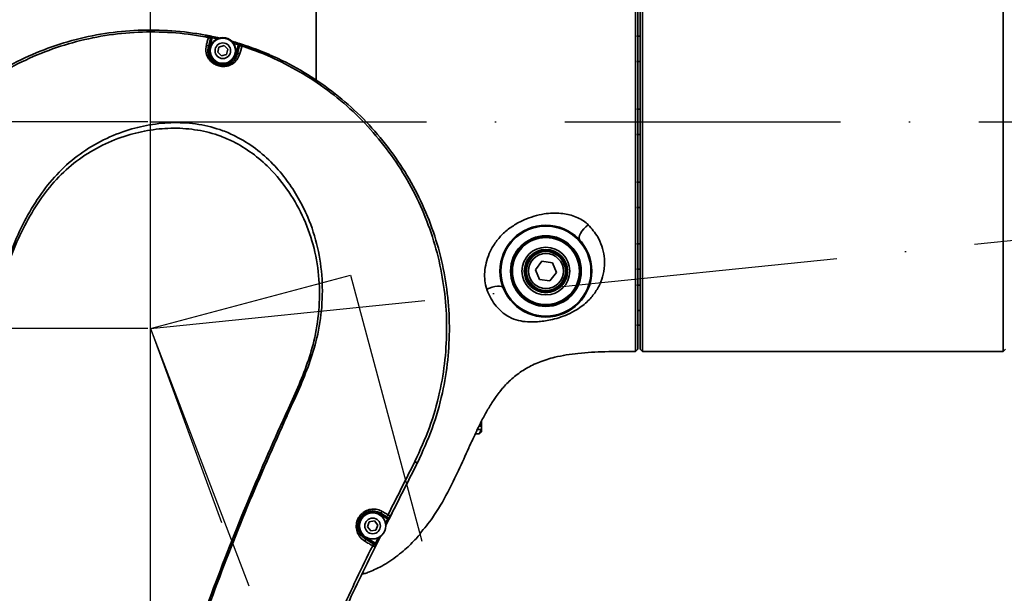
# Model space of a CAD drawing. Header units: millimetres. Extents: x -7686 to -856, y -458 to 6140.
# Tile 53 of 103: x -5871 to -5657, y 3971 to 4096. Entities that reach past the tile are written whole.
import ezdxf

# ---------------------------------------------------------------- set-up
doc = ezdxf.new("R2010")
doc.units = ezdxf.units.MM
doc.header["$LTSCALE"] = 5
doc.header["$PDSIZE"] = -1
doc.linetypes.add('ACAD_ISO10W100', pattern=[18, 12, -3, 0, -3])
doc.dimstyles.new('本体 安装', dxfattribs={"dimtxt": 24, "dimasz": 12, "dimexe": 7, "dimexo": 0.625, "dimtad": 1, "dimtoh": 1, "dimtxsty": 'Standard', "dimcen": 2.5, "dimclrd": 1, "dimclre": 1, "dimclrt": 4, "dimadec": 0, "dimazin": 0, "dimtfac": 1, "dimtmove": 0, "dimatfit": 3, "dimfxl": 1, "dimarcsym": 0})

# ---------------------------------------------------------------- blocks, each defined once
blk = doc.blocks.new('*D70')
at = {"color": 1, "linetype": 'ByBlock', "lineweight": -2, "transparency": 16777216}
for p, q in [((-5843.33, 4028.26), (-6087.16, 4028.26)), ((-6080.16, 3610.26), (-6080.16, 4016.26)), ((-5843.33, 3598.26), (-6087.16, 3598.26))]:
    blk.add_line(p, q, dxfattribs=at)
at = {"color": 1, "linetype": 'ByBlock', "transparency": 16777216}
for points in [[(-6082.16, 4016.26), (-6078.16, 4016.26), (-6080.16, 4028.26)], [(-6082.16, 3610.26), (-6078.16, 3610.26), (-6080.16, 3598.26)]]:
    blk.add_solid(points, dxfattribs=at)
at = {"layer": 'Defpoints', "color": 0, "linetype": 'ByBlock', "transparency": 16777216}
for p in [(-6080.16, 4028.26), (-5842.71, 4028.26), (-5842.71, 3598.26)]:
    blk.add_point(p, dxfattribs=at)
at = {"color": 4, "linetype": 'ByBlock', "transparency": 16777216, "insert": (-6092.79, 3813.26), "char_height": 24, "attachment_point": 5, "rotation": 90}
blk.add_mtext('430', dxfattribs=at)
blk = doc.blocks.new('*D71')
at = {"color": 1, "linetype": 'ByBlock', "lineweight": -2, "transparency": 16777216}
for p, q in [((-5843.33, 4073.26), (-6086.92, 4073.26)), ((-6079.92, 4040.26), (-6079.92, 4061.26)), ((-5843.33, 4028.26), (-6086.92, 4028.26))]:
    blk.add_line(p, q, dxfattribs=at)
at = {"color": 1, "linetype": 'ByBlock', "transparency": 16777216}
for points in [[(-6081.92, 4061.26), (-6077.92, 4061.26), (-6079.92, 4073.26)], [(-6081.92, 4040.26), (-6077.92, 4040.26), (-6079.92, 4028.26)]]:
    blk.add_solid(points, dxfattribs=at)
at = {"layer": 'Defpoints', "color": 0, "linetype": 'ByBlock', "transparency": 16777216}
for p in [(-6079.92, 4073.26), (-5842.71, 4073.26), (-5842.71, 4028.26)]:
    blk.add_point(p, dxfattribs=at)
at = {"color": 4, "linetype": 'ByBlock', "transparency": 16777216, "insert": (-6092.54, 4048), "char_height": 24, "attachment_point": 5, "rotation": 90}
blk.add_mtext('45', dxfattribs=at)
blk = doc.blocks.new('*D72')
at = {"color": 1, "linetype": 'ByBlock', "lineweight": -2, "transparency": 16777216}
for p, q in [((-5842.71, 4073.88), (-5842.71, 4164.35)), ((-5402.71, 4073.88), (-5402.71, 4164.35)), ((-5830.71, 4157.35), (-5414.71, 4157.35))]:
    blk.add_line(p, q, dxfattribs=at)
at = {"color": 1, "linetype": 'ByBlock', "transparency": 16777216}
for points in [[(-5830.71, 4159.35), (-5830.71, 4155.35), (-5842.71, 4157.35)], [(-5414.71, 4159.35), (-5414.71, 4155.35), (-5402.71, 4157.35)]]:
    blk.add_solid(points, dxfattribs=at)
at = {"layer": 'Defpoints', "color": 0, "linetype": 'ByBlock', "transparency": 16777216}
for p in [(-5402.71, 4157.35), (-5842.71, 4073.26), (-5402.71, 4073.26)]:
    blk.add_point(p, dxfattribs=at)
at = {"color": 4, "linetype": 'ByBlock', "transparency": 16777216, "insert": (-5622.71, 4169.98), "char_height": 24, "attachment_point": 5}
blk.add_mtext('440', dxfattribs=at)
blk = doc.blocks.new('*D77')
at = {"color": 1, "linetype": 'ByBlock', "lineweight": -2, "transparency": 16777216}
for p, q in [((-5892.71, 3650.76), (-5892.71, 4163.39)), ((-5842.71, 3650.76), (-5842.71, 4163.39)), ((-5880.71, 4156.39), (-5854.71, 4156.39))]:
    blk.add_line(p, q, dxfattribs=at)
at = {"color": 1, "linetype": 'ByBlock', "transparency": 16777216}
for points in [[(-5880.71, 4158.39), (-5880.71, 4154.39), (-5892.71, 4156.39)], [(-5854.71, 4158.39), (-5854.71, 4154.39), (-5842.71, 4156.39)]]:
    blk.add_solid(points, dxfattribs=at)
at = {"layer": 'Defpoints', "color": 0, "linetype": 'ByBlock', "transparency": 16777216}
for p in [(-5842.71, 4156.39), (-5892.71, 3650.14), (-5842.71, 3650.14)]:
    blk.add_point(p, dxfattribs=at)
at = {"color": 4, "linetype": 'ByBlock', "transparency": 16777216, "insert": (-5867.71, 4169.01), "char_height": 24, "attachment_point": 5}
blk.add_mtext('50', dxfattribs=at)
blk = doc.blocks.new('*D80')
at = {"color": 1, "linetype": 'ByBlock', "lineweight": -2, "transparency": 16777216}
blk.add_line((-5402.08, 4073.26), (-5316.35, 4073.26), dxfattribs=at)
blk.add_arc((-5402.71, 4073.26), 79.36, 8.6722, 121.3278, dxfattribs=at)
at = {"color": 1, "linetype": 'ByBlock', "transparency": 16777216}
for points in [[(-5442.8, 4139.42), (-5445.14, 4142.67), (-5453.72, 4134.05)], [(-5322.26, 4085.37), (-5326.25, 4085.07), (-5323.35, 4073.26)]]:
    blk.add_solid(points, dxfattribs=at)
at = {"layer": 'Defpoints', "color": 0, "linetype": 'ByBlock', "transparency": 16777216}
for p in [(-5465.7, 4148.33), (-5344.99, 4127.72), (-5842.71, 4073.26), (-5402.71, 4073.26), (-5402.71, 4073.26)]:
    blk.add_point(p, dxfattribs=at)
at = {"color": 4, "linetype": 'ByBlock', "transparency": 16777216, "insert": (-5363.84, 4156.62), "char_height": 24, "attachment_point": 5, "rotation": 335}
blk.add_mtext('130°', dxfattribs=at)
blk = doc.blocks.new('*D81')
at = {"color": 1, "linetype": 'ByBlock', "lineweight": -2, "transparency": 16777216}
blk.add_line((-5402.08, 4073.26), (-5315.89, 4073.26), dxfattribs=at)
blk.add_arc((-5402.71, 4073.26), 79.82, 238.6214, 351.3786, dxfattribs=at)
at = {"color": 1, "linetype": 'ByBlock', "transparency": 16777216}
for points in [[(-5325.78, 4061.44), (-5321.79, 4061.14), (-5322.89, 4073.26)], [(-5445.44, 4003.48), (-5443.11, 4006.73), (-5454.02, 4012.11)]]:
    blk.add_solid(points, dxfattribs=at)
at = {"layer": 'Defpoints', "color": 0, "linetype": 'ByBlock', "transparency": 16777216}
for p in [(-5842.71, 4073.26), (-5402.71, 4073.26), (-5402.71, 4073.26), (-5465.7, 3998.19), (-5398.07, 3993.57)]:
    blk.add_point(p, dxfattribs=at)
at = {"color": 4, "linetype": 'ByBlock', "transparency": 16777216, "insert": (-5374.31, 4012.35), "char_height": 24, "attachment_point": 5, "rotation": 25}
blk.add_mtext('130°', dxfattribs=at)
blk = doc.blocks.new('*D82')
at = {"color": 1, "linetype": 'ByBlock', "lineweight": -2, "transparency": 16777216}
blk.add_arc((-5842.71, 3598.26), 196.77, 313.4946, 86.5054, dxfattribs=at)
at = {"color": 1, "linetype": 'ByBlock', "transparency": 16777216}
for points in [[(-5830.78, 3792.67), (-5830.65, 3796.67), (-5842.71, 3795.03)], [(-5705.94, 3454.02), (-5708.6, 3457), (-5716.23, 3447.52)]]:
    blk.add_solid(points, dxfattribs=at)
at = {"layer": 'Defpoints', "color": 0, "linetype": 'ByBlock', "transparency": 16777216}
for p in [(-5842.71, 4028.26), (-5842.71, 3598.26), (-5842.71, 3598.26), (-5646.27, 3586.82), (-5566.31, 3268.86)]:
    blk.add_point(p, dxfattribs=at)
at = {"color": 4, "linetype": 'ByBlock', "transparency": 16777216, "insert": (-5655.42, 3691.91), "char_height": 24, "attachment_point": 5, "rotation": 296.5657}
blk.add_mtext('140°', dxfattribs=at)
blk = doc.blocks.new('*D83')
at = {"color": 1, "linetype": 'ByBlock', "lineweight": -2, "transparency": 16777216}
blk.add_arc((-5842.71, 3598.26), 198.73, 93.4603, 166.5397, dxfattribs=at)
at = {"color": 1, "linetype": 'ByBlock', "transparency": 16777216}
for points in [[(-5854.76, 3798.62), (-5854.64, 3794.62), (-5842.71, 3796.98)], [(-6034.02, 3644.11), (-6037.93, 3644.92), (-6038.42, 3632.77)]]:
    blk.add_solid(points, dxfattribs=at)
at = {"layer": 'Defpoints', "color": 0, "linetype": 'ByBlock', "transparency": 16777216}
for p in [(-5842.71, 4028.26), (-5931.9, 3775.85), (-6266.18, 3672.93), (-5842.71, 3598.26), (-5842.71, 3598.26)]:
    blk.add_point(p, dxfattribs=at)
at = {"color": 4, "linetype": 'ByBlock', "transparency": 16777216, "insert": (-5978.56, 3760.16), "char_height": 24, "attachment_point": 5, "rotation": 40}
blk.add_mtext('80°', dxfattribs=at)
blk = doc.blocks.new('*D84')
at = {"color": 1, "linetype": 'ByBlock', "lineweight": -2, "transparency": 16777216}
blk.add_arc((-5808.18, 4073.26), 236.57, 287.9067, 357.0933, dxfattribs=at)
at = {"color": 1, "linetype": 'ByBlock', "transparency": 16777216}
for points in [[(-5573.92, 4061.31), (-5569.92, 4061.21), (-5571.61, 4073.26)], [(-5734.88, 3846.23), (-5736.01, 3850.07), (-5746.95, 3844.75)]]:
    blk.add_solid(points, dxfattribs=at)
at = {"layer": 'Defpoints', "color": 0, "linetype": 'ByBlock', "transparency": 16777216}
for p in [(-5842.71, 4073.26), (-5402.71, 4073.26), (-5799.24, 4039.9), (-5656.12, 3892.04), (-5685.36, 3614.9)]:
    blk.add_point(p, dxfattribs=at)
at = {"color": 4, "linetype": 'ByBlock', "transparency": 16777216, "insert": (-5630.52, 3936.93), "char_height": 24, "attachment_point": 5, "rotation": 52.5}
blk.add_mtext('75°', dxfattribs=at)

msp = doc.modelspace()

# ---------------------------------------------------------------- linework, layer by layer
at = {"linetype": 'Continuous', "lineweight": 35}
for p, q in [((-5736.21, 4023.758), (-5736.21, 4122.758)), ((-5735.71, 4123.258), (-5735.71, 4023.258)), ((-5657.21, 4023.258), (-5657.21, 4123.258)), ((-5829.729, 4091.217), (-5830.155, 4089.574)), ((-5829.391, 4091.325), (-5829.865, 4089.499)), ((-5829.681, 4091.401), (-5829.391, 4091.325)), ((-5829.366, 4091.567), (-5829.305, 4091.861)), ((-5823.584, 4090.067), (-5823.495, 4090.353)), ((-5823.399, 4090.323), (-5823.107, 4090.232)), ((-5736.21, 4091.889), (-5736.91, 4091.889)), ((-5830.155, 4089.574), (-5829.865, 4089.499)), ((-5828.117, 4088.431), (-5827.846, 4089.554)), ((-5827.28, 4087.636), (-5828.117, 4088.431)), ((-5827.846, 4089.554), (-5826.739, 4089.881)), ((-5826.173, 4087.962), (-5827.28, 4087.636)), ((-5826.739, 4089.881), (-5825.902, 4089.085)), ((-5825.902, 4089.085), (-5826.173, 4087.962)), ((-5824.154, 4088.017), (-5823.68, 4089.844)), ((-5823.864, 4087.942), (-5824.154, 4088.017)), ((-5823.864, 4087.942), (-5823.436, 4089.588)), ((-5823.39, 4089.768), (-5823.68, 4089.844)), ((-5736.91, 4086.389), (-5736.21, 4086.389)), ((-5736.21, 4076.008), (-5736.91, 4076.008)), ((-5736.91, 4070.508), (-5736.21, 4070.508)), ((-5736.21, 4060.127), (-5736.91, 4060.127)), ((-5736.91, 4054.627), (-5736.21, 4054.627)), ((-5736.21, 4046.663), (-5736.91, 4046.663)), ((-5757.591, 4042.892), (-5758.999, 4041.062)), ((-5758.999, 4041.062), (-5758.117, 4038.927)), ((-5755.302, 4042.589), (-5757.591, 4042.892)), ((-5754.42, 4040.455), (-5755.302, 4042.589)), ((-5736.91, 4041.163), (-5736.21, 4041.163)), ((-5758.117, 4038.927), (-5755.828, 4038.624)), ((-5755.828, 4038.624), (-5754.42, 4040.455)), ((-5736.21, 4037.667), (-5736.91, 4037.667)), ((-5736.71, 4032.167), (-5736.21, 4032.167)), ((-5736.91, 4029.008), (-5736.21, 4029.008)), ((-5736.71, 4023.758), (-5737.209, 4023.258)), ((-5736.21, 4023.758), (-5735.71, 4023.258)), ((-5657.21, 4023.258), (-5656.71, 4023.758)), ((-5735.71, 4023.258), (-5657.21, 4023.258)), ((-5813.348, 4009.483), (-5813.336, 4009.509)), ((-5813.005, 4009.358), (-5813.017, 4009.331)), ((-5770.745, 4006.948), (-5771.275, 4006.948)), ((-5771.012, 4007.475), (-5770.745, 4006.948)), ((-5770.71, 4006.975), (-5770.745, 4006.948)), ((-5770.71, 4006.975), (-5770.71, 4008.073)), ((-5770.71, 4006.318), (-5770.71, 4006.975)), ((-5771.251, 4005.292), (-5772.082, 4005.292)), ((-5771.604, 4006.291), (-5770.745, 4006.291)), ((-5770.745, 4006.291), (-5771.251, 4005.292)), ((-5771.251, 4005.292), (-5771.004, 4005.558)), ((-5770.957, 4005.511), (-5770.71, 4005.758)), ((-5770.745, 4006.291), (-5770.71, 4006.318)), ((-5770.71, 4005.758), (-5770.71, 4006.318)), ((-5784.795, 3998.745), (-5784.653, 3999.027)), ((-5784.653, 3999.027), (-5784.686, 3998.962)), ((-5792.785, 3988.073), (-5792.935, 3987.813)), ((-5791.37, 3986.909), (-5792.935, 3987.813)), ((-5791.483, 3987.321), (-5792.785, 3988.073)), ((-5795.55, 3985.075), (-5795.138, 3986.154)), ((-5794.821, 3984.179), (-5795.55, 3985.075)), ((-5795.138, 3986.154), (-5793.998, 3986.337)), ((-5793.998, 3986.337), (-5793.269, 3985.441)), ((-5793.269, 3985.441), (-5793.681, 3984.362)), ((-5791.652, 3985.791), (-5791.138, 3986.82)), ((-5790.87, 3986.686), (-5791.606, 3985.212)), ((-5791.22, 3987.169), (-5791.37, 3986.909)), ((-5791.138, 3986.82), (-5790.87, 3986.686)), ((-5793.681, 3984.362), (-5794.821, 3984.179)), ((-5793.996, 3980.393), (-5792.715, 3982.978)), ((-5792.673, 3983.07), (-5793.528, 3981.349)), ((-5796.035, 3982.443), (-5795.885, 3982.703)), ((-5796.035, 3982.443), (-5794.331, 3981.46)), ((-5795.885, 3982.703), (-5793.919, 3981.569)), ((-5794.069, 3981.309), (-5793.919, 3981.569)), ((-5793.797, 3981.482), (-5793.196, 3982.693)), ((-5793.797, 3981.482), (-5793.528, 3981.349))]:
    msp.add_line(p, q, dxfattribs=at)
at = {"color": 2, "linetype": 'ACAD_ISO10W100'}
for p, q in [((-5842.71, 4028.258), (-5842.71, 4073.258)), ((-5842.71, 4073.258), (-5402.71, 4073.258)), ((-5842.71, 4028.258), (-5402.71, 4073.258)), ((-5842.71, 4028.258), (-5799.243, 4039.905)), ((-5799.243, 4039.905), (-5685.363, 3614.898)), ((-5842.71, 4028.258), (-5685.363, 3614.898)), ((-5842.71, 4028.258), (-5827.319, 3985.972)), ((-5842.71, 3598.258), (-5842.71, 4028.258))]:
    msp.add_line(p, q, dxfattribs=at)
at = {"linetype": 'Continuous', "lineweight": 35, "flags": 128}
for points in [[(-5832.956, 4092.522), (-5832.232, 4092.408), (-5829.305, 4091.861)], [(-5829.729, 4091.217), (-5829.723, 4091.28), (-5829.737, 4091.345), (-5829.77, 4091.409), (-5829.821, 4091.472), (-5829.888, 4091.529), (-5829.968, 4091.578), (-5830.057, 4091.618), (-5830.153, 4091.647)], [(-5828.093, 4091.285), (-5828.636, 4091.409), (-5829.366, 4091.567)], [(-5823.584, 4090.067), (-5824.299, 4090.283), (-5824.834, 4090.44)], [(-5822.752, 4090.118), (-5818.181, 4088.452), (-5816.876, 4087.904)], [(-5830.155, 4089.574), (-5830.15, 4089.637), (-5830.164, 4089.702), (-5830.197, 4089.768), (-5830.248, 4089.83), (-5830.315, 4089.887), (-5830.396, 4089.937), (-5830.486, 4089.977), (-5830.582, 4090.006)], [(-5823.864, 4087.942), (-5823.838, 4088), (-5823.794, 4088.051), (-5823.734, 4088.092), (-5823.659, 4088.122), (-5823.573, 4088.14), (-5823.479, 4088.145), (-5823.381, 4088.137), (-5823.283, 4088.116)], [(-5823.436, 4089.588), (-5823.411, 4089.646), (-5823.367, 4089.697), (-5823.307, 4089.738), (-5823.232, 4089.769), (-5823.146, 4089.786), (-5823.052, 4089.791), (-5822.954, 4089.783), (-5822.856, 4089.762)], [(-5749.359, 4047.538), (-5749.483, 4047.781), (-5749.494, 4048.112), (-5749.389, 4048.515), (-5749.176, 4048.969), (-5748.863, 4049.453), (-5748.466, 4049.942), (-5748.006, 4050.414), (-5747.503, 4050.844)], [(-5769.574, 4036.83), (-5768.98, 4037.068), (-5768.38, 4037.26), (-5767.8, 4037.396), (-5767.266, 4037.471), (-5766.804, 4037.482), (-5766.433, 4037.427), (-5766.171, 4037.31), (-5766.03, 4037.135)], [(-5813.017, 4009.331), (-5813.057, 4009.35), (-5813.098, 4009.368), (-5813.139, 4009.387), (-5813.18, 4009.406), (-5813.222, 4009.425), (-5813.264, 4009.444), (-5813.306, 4009.463), (-5813.348, 4009.483)], [(-5813.005, 4009.358), (-5813.045, 4009.376), (-5813.086, 4009.395), (-5813.127, 4009.413), (-5813.168, 4009.432), (-5813.21, 4009.451), (-5813.252, 4009.47), (-5813.294, 4009.49), (-5813.336, 4009.509)], [(-5792.785, 3988.073), (-5792.746, 3988.062), (-5792.699, 3988.069), (-5792.646, 3988.093), (-5792.588, 3988.133), (-5792.528, 3988.188), (-5792.468, 3988.256), (-5792.411, 3988.334), (-5792.359, 3988.418)], [(-5792.359, 3988.418), (-5791.562, 3987.958), (-5791.058, 3987.666)], [(-5791.483, 3987.321), (-5791.445, 3987.31), (-5791.398, 3987.317), (-5791.344, 3987.341), (-5791.286, 3987.382), (-5791.227, 3987.437), (-5791.167, 3987.504), (-5791.11, 3987.582), (-5791.058, 3987.666)], [(-5796.035, 3982.443), (-5796.006, 3982.416), (-5795.988, 3982.374), (-5795.981, 3982.319), (-5795.986, 3982.252), (-5796.001, 3982.176), (-5796.027, 3982.094), (-5796.063, 3982.009), (-5796.106, 3981.924)], [(-5794.331, 3981.46), (-5794.303, 3981.433), (-5794.285, 3981.391), (-5794.278, 3981.335), (-5794.282, 3981.268), (-5794.297, 3981.192), (-5794.323, 3981.11), (-5794.359, 3981.024), (-5794.403, 3980.939)]]:
    msp.add_lwpolyline(points, dxfattribs=at)
at = {"linetype": 'Continuous', "lineweight": 35}
for centre, radius in [((-5827.01, 4088.758), 2.85), ((-5827.01, 4088.758), 2.75), ((-5827.01, 4088.758), 1.699), ((-5756.71, 4040.758), 10), ((-5756.71, 4040.758), 9.8), ((-5756.71, 4040.758), 7.7), ((-5756.71, 4040.758), 7.5), ((-5756.71, 4040.758), 7.3), ((-5756.71, 4040.758), 5.2), ((-5756.71, 4040.758), 4.7), ((-5756.71, 4040.758), 4.5), ((-5756.71, 4040.758), 4.25), ((-5756.71, 4040.758), 3.82), ((-5794.41, 3985.258), 2.85), ((-5794.41, 3985.258), 1.699)]:
    msp.add_circle(centre, radius, dxfattribs=at)
at = {"color": 4, "linetype": 'ByBlock'}
for centre, radius, start, end in [((-5842.71, 3598.258), 872.295, 310, 170), ((-6266.177, 3672.927), 442.295, 10.83949, 54.16051)]:
    msp.add_arc(centre, radius, start, end, dxfattribs=at)
at = {"linetype": 'Continuous', "lineweight": 35}
for centre, radius, start, end in [((-5830.165, 4091.526), 0.5, 345.4524, 78.78543), ((-5830.165, 4091.526), 0.8, 345.4524, 2.91917), ((-5842.71, 4028.258), 65, 76.68889, 78.09841), ((-5842.71, 4028.258), 65, 72.80639, 74.21591), ((-5822.906, 4089.643), 0.8, 147.98563, 165.4524), ((-5822.906, 4089.643), 0.5, 72.11937, 165.4524), ((-5827.01, 4088.758), 2.95, 165.4524, 345.4524), ((-5965.937, 3640.108), 402.03, 63.20235, 63.28989), ((-5858.994, 3852.485), 164.32, 63.10122, 63.31544), ((-5794.41, 3985.258), 2.95, 60, 240), ((-5790.97, 3987.602), 0.5, 240, 333.36018), ((-5790.97, 3987.602), 0.8, 240, 257.85121), ((-5794.319, 3980.876), 0.5, 333.73155, 60), ((-5794.319, 3980.876), 0.8, 49.22947, 60)]:
    msp.add_arc(centre, radius, start, end, dxfattribs=at)
for points, knots in [([(-5806.71, 4123.258), (-5806.71, 4123.256), (-5806.71, 4123.251), (-5806.71, 4123.099), (-5806.71, 4122.706), (-5806.71, 4121.98), (-5806.71, 4120.761), (-5806.71, 4118.872), (-5806.71, 4116.119), (-5806.71, 4112.644), (-5806.71, 4108.516), (-5806.71, 4103.856), (-5806.71, 4098.825), (-5806.71, 4093.62), (-5806.71, 4088.46), (-5806.71, 4084.679), (-5806.71, 4082.643), (-5806.71, 4082.266)], [0, 0, 0, 0, 0.0411366, 0.0923739, 0.1504633, 0.2128004, 0.2774053, 0.3592638, 0.4409572, 0.5219354, 0.6022648, 0.6821468, 0.7614594, 0.8394297, 0.9144724, 0.9841659, 1, 1, 1, 1]), ([(-5737.209, 4023.258), (-5737.209, 4023.326), (-5737.209, 4023.463), (-5737.209, 4024.561), (-5737.209, 4026.298), (-5737.209, 4028.712), (-5737.209, 4031.752), (-5737.209, 4035.393), (-5737.209, 4039.58), (-5737.209, 4044.234), (-5737.209, 4049.293), (-5737.209, 4054.7), (-5737.209, 4060.375), (-5737.209, 4066.222), (-5737.21, 4072.163), (-5737.21, 4078.118), (-5737.21, 4084.006), (-5737.21, 4089.742), (-5737.21, 4095.243), (-5737.21, 4100.436), (-5737.21, 4105.242), (-5737.21, 4109.595), (-5737.21, 4113.441), (-5737.21, 4116.705), (-5737.21, 4119.41), (-5737.21, 4120.654), (-5737.21, 4121.275)], [0, 0, 0, 0, 0.0416972, 0.0831493, 0.1249212, 0.1665358, 0.2080042, 0.2498473, 0.2917552, 0.3334821, 0.3749341, 0.416691, 0.4586286, 0.5001501, 0.5416751, 0.5835046, 0.6249866, 0.6665681, 0.7083669, 0.7498249, 0.7914795, 0.8332176, 0.8746672, 0.9164065, 0.9581906, 1, 1, 1, 1]), ([(-5736.71, 4120.795), (-5736.71, 4120.18), (-5736.71, 4118.949), (-5736.71, 4116.271), (-5736.71, 4113.039), (-5736.71, 4109.232), (-5736.71, 4104.923), (-5736.71, 4100.164), (-5736.71, 4095.024), (-5736.71, 4089.578), (-5736.71, 4083.9), (-5736.71, 4078.069), (-5736.71, 4072.174), (-5736.71, 4066.292), (-5736.71, 4060.503), (-5736.71, 4054.885), (-5736.71, 4049.533), (-5736.71, 4044.524), (-5736.71, 4039.917), (-5736.71, 4035.772), (-5736.71, 4032.168), (-5736.71, 4029.158), (-5736.71, 4026.768), (-5736.71, 4025.049), (-5736.71, 4023.961), (-5736.71, 4023.826), (-5736.71, 4023.758)], [0, 0, 0, 0, 0.0418063, 0.0835952, 0.1253334, 0.1667841, 0.2085075, 0.2501756, 0.2916368, 0.3333998, 0.3750139, 0.4165006, 0.4583143, 0.49985, 0.5413789, 0.5833075, 0.6250663, 0.6665185, 0.7082403, 0.7501531, 0.7919692, 0.8334644, 0.8750787, 0.916845, 0.9582925, 1, 1, 1, 1]), ([(-5905.962, 4043.23), (-5905.487, 4045.033), (-5904.537, 4048.64), (-5902.33, 4054.402), (-5899.332, 4060.449), (-5895.359, 4066.598), (-5890.732, 4072.271), (-5885.482, 4077.375), (-5879.7, 4081.864), (-5873.456, 4085.686), (-5866.813, 4088.764), (-5859.871, 4091.087), (-5852.714, 4092.625), (-5845.427, 4093.332), (-5838.109, 4093.224), (-5832.99, 4092.584), (-5830.335, 4092.069), (-5830.068, 4092.017)], [0, 0, 0, 0, 0.0560969, 0.1121938, 0.1854177, 0.258875, 0.3320989, 0.4053232, 0.4787811, 0.5520054, 0.6252288, 0.6986858, 0.7719092, 0.845131, 0.9185862, 0.991808, 1, 1, 1, 1]), ([(-5830.153, 4091.647), (-5830.415, 4091.698), (-5833.051, 4092.204), (-5838.136, 4092.829), (-5845.409, 4092.915), (-5852.646, 4092.189), (-5859.748, 4090.635), (-5866.629, 4088.303), (-5873.208, 4085.223), (-5879.387, 4081.411), (-5885.104, 4076.941), (-5890.292, 4071.869), (-5894.865, 4066.239), (-5898.792, 4060.142), (-5901.759, 4054.152), (-5903.945, 4048.445), (-5904.889, 4044.874), (-5905.36, 4043.088)], [0, 0, 0, 0, 0.00810524, 0.0814726, 0.15507734, 0.22844652, 0.30173016, 0.37524834, 0.44853291, 0.52172466, 0.59514855, 0.66834167, 0.74147345, 0.81483545, 0.88796739, 0.94398365, 1, 1, 1, 1]), ([(-5830.582, 4090.006), (-5830.516, 4090.258), (-5830.373, 4090.806), (-5830.23, 4091.353), (-5830.153, 4091.647)], [0, 0, 0, 0, 0.4621533, 1, 1, 1, 1]), ([(-5830.153, 4091.647), (-5830.135, 4091.726), (-5830.099, 4091.884), (-5830.072, 4091.999), (-5830.069, 4092.012), (-5830.068, 4092.017)], [0, 0, 0, 0, 0.3740738, 0.7483041, 1, 1, 1, 1]), ([(-5829.366, 4091.567), (-5829.401, 4091.584), (-5829.479, 4091.623), (-5829.611, 4091.724), (-5829.756, 4091.877), (-5829.93, 4091.982), (-5830.041, 4092.012), (-5830.067, 4092.017), (-5830.068, 4092.017)], [0, 0, 0, 0, 0.1288015, 0.2905653, 0.5936994, 0.9089826, 0.9947316, 1, 1, 1, 1]), ([(-5830.068, 4092.017), (-5830.067, 4092.017), (-5830.057, 4092.015), (-5830.008, 4092.005), (-5829.905, 4091.984), (-5829.728, 4091.949), (-5829.51, 4091.904), (-5829.371, 4091.875), (-5829.305, 4091.861)], [0, 0, 0, 0, 0.0047409, 0.0599515, 0.2885019, 0.5879502, 0.8032102, 1, 1, 1, 1]), ([(-5829.681, 4091.401), (-5829.682, 4091.398), (-5829.684, 4091.392), (-5829.699, 4091.335), (-5829.719, 4091.256), (-5829.729, 4091.217)], [0, 0, 0, 0, 0.25163112, 0.6258242, 1, 1, 1, 1]), ([(-5823.584, 4090.067), (-5823.546, 4090.065), (-5823.459, 4090.061), (-5823.294, 4090.084), (-5823.093, 4090.148), (-5822.89, 4090.155), (-5822.778, 4090.127), (-5822.754, 4090.119), (-5822.752, 4090.118)], [0, 0, 0, 0, 0.1288015, 0.2905653, 0.5936994, 0.9089826, 0.9947316, 1, 1, 1, 1]), ([(-5823.495, 4090.353), (-5823.431, 4090.333), (-5823.294, 4090.291), (-5823.082, 4090.224), (-5822.911, 4090.169), (-5822.81, 4090.137), (-5822.763, 4090.122), (-5822.753, 4090.119), (-5822.752, 4090.118)], [0, 0, 0, 0, 0.1967898, 0.4120498, 0.7114981, 0.9400485, 0.9952591, 1, 1, 1, 1]), ([(-5822.752, 4090.118), (-5822.755, 4090.108), (-5822.762, 4090.086), (-5822.803, 4089.943), (-5822.841, 4089.813), (-5822.856, 4089.762)], [0, 0, 0, 0, 0.3778228, 0.7555353, 1, 1, 1, 1]), ([(-5822.752, 4090.118), (-5821.985, 4089.861), (-5819.339, 4088.974), (-5814.516, 4086.947), (-5808.48, 4083.671), (-5802.479, 4079.478), (-5796.978, 4074.647), (-5792.069, 4069.215), (-5787.793, 4063.274), (-5784.201, 4056.895), (-5781.367, 4050.144), (-5779.298, 4043.123), (-5778.023, 4035.929), (-5777.583, 4028.653), (-5777.941, 4021.386), (-5779.16, 4013.936), (-5781.277, 4006.387), (-5783.528, 4001.48), (-5784.653, 3999.027)], [0, 0, 0, 0, 0.0216658, 0.0746899, 0.1398061, 0.2051299, 0.2702461, 0.335362, 0.4006856, 0.4658015, 0.5309167, 0.5962396, 0.6613548, 0.7260605, 0.79097, 0.8556757, 0.9278378, 1, 1, 1, 1]), ([(-5823.283, 4088.116), (-5823.461, 4087.653), (-5823.797, 4086.776), (-5824.824, 4085.864), (-5825.947, 4085.385), (-5827.058, 4085.265), (-5828.098, 4085.449), (-5829.011, 4085.888), (-5829.839, 4086.587), (-5830.515, 4087.652), (-5830.784, 4088.88), (-5830.64, 4089.68), (-5830.582, 4090.006)], [0, 0, 0, 0, 0.1398185, 0.2653688, 0.3610271, 0.4393481, 0.5180884, 0.5891653, 0.6632164, 0.7710045, 0.9070239, 1, 1, 1, 1]), ([(-5830.155, 4089.574), (-5830.205, 4089.293), (-5830.328, 4088.601), (-5830.1, 4087.543), (-5829.521, 4086.618), (-5828.808, 4086.009), (-5828.018, 4085.625), (-5827.113, 4085.466), (-5826.152, 4085.574), (-5825.185, 4085.995), (-5824.306, 4086.786), (-5824.017, 4087.541), (-5823.864, 4087.942)], [0, 0, 0, 0, 0.0952265, 0.2338278, 0.3418162, 0.414439, 0.4829396, 0.5583921, 0.6344304, 0.7294037, 0.8566972, 1, 1, 1, 1]), ([(-5823.436, 4089.588), (-5823.43, 4089.614), (-5823.413, 4089.679), (-5823.394, 4089.752), (-5823.391, 4089.763), (-5823.39, 4089.768)], [0, 0, 0, 0, 0.2445512, 0.6222706, 1, 1, 1, 1]), ([(-5822.856, 4089.762), (-5822.921, 4089.511), (-5823.064, 4088.962), (-5823.206, 4088.413), (-5823.283, 4088.116)], [0, 0, 0, 0, 0.4573808, 1, 1, 1, 1]), ([(-5785.202, 3999.304), (-5784.089, 4001.734), (-5781.863, 4006.595), (-5779.761, 4014.071), (-5778.545, 4021.45), (-5778.176, 4028.649), (-5778.596, 4035.861), (-5779.839, 4042.996), (-5781.867, 4049.966), (-5784.656, 4056.672), (-5788.197, 4063.017), (-5792.421, 4068.931), (-5797.278, 4074.343), (-5802.729, 4079.16), (-5808.683, 4083.343), (-5814.678, 4086.61), (-5819.469, 4088.626), (-5822.096, 4089.507), (-5822.856, 4089.762)], [0, 0, 0, 0, 0.0720419, 0.1440832, 0.2087025, 0.2735229, 0.3381418, 0.4032283, 0.4685208, 0.5336066, 0.5987728, 0.6641467, 0.729312, 0.7945511, 0.86, 0.9252369, 0.9783827, 1, 1, 1, 1]), ([(-5877.185, 4032.744), (-5877.185, 4032.744), (-5876.476, 4035.138), (-5875.156, 4039.552), (-5872.883, 4045.88), (-5870.263, 4051.645), (-5867.099, 4057.032), (-5863.276, 4061.856), (-5858.801, 4065.941), (-5853.684, 4069.148), (-5848.347, 4071.385), (-5842.96, 4072.717), (-5837.627, 4073.235), (-5832.237, 4072.868), (-5827.716, 4071.708), (-5823.572, 4069.89), (-5819.823, 4067.537), (-5816.127, 4064.26), (-5813.036, 4060.599), (-5810.503, 4056.709), (-5808.102, 4051.854), (-5806.211, 4045.943), (-5805.232, 4039.058), (-5805.403, 4032.133), (-5806.527, 4025.714), (-5808.4, 4019.878), (-5810.607, 4014.578), (-5812.209, 4011.1), (-5813.005, 4009.358), (-5813.005, 4009.358)], [0, 0, 0, 0, 0.00000042, 0.05196973, 0.09589129, 0.13985508, 0.1836471, 0.22572025, 0.26774774, 0.30947471, 0.35121465, 0.38805047, 0.42487013, 0.46246733, 0.50001673, 0.52134386, 0.55649116, 0.59167102, 0.62381303, 0.65609329, 0.68826428, 0.73663219, 0.78501942, 0.83277379, 0.88054823, 0.92028111, 0.96013609, 0.99999958, 1, 1, 1, 1]), ([(-5813.336, 4009.509), (-5812.543, 4011.242), (-5810.958, 4014.708), (-5808.79, 4019.994), (-5806.985, 4025.8), (-5805.954, 4032.163), (-5805.895, 4038.982), (-5806.981, 4045.722), (-5809.184, 4052.176), (-5812.485, 4058.119), (-5816.374, 4062.897), (-5820.545, 4066.512), (-5824.161, 4068.748), (-5828.142, 4070.485), (-5832.473, 4071.612), (-5837.658, 4072.012), (-5842.815, 4071.584), (-5848.066, 4070.379), (-5853.296, 4068.304), (-5858.351, 4065.275), (-5862.803, 4061.361), (-5866.647, 4056.677), (-5869.849, 4051.396), (-5872.506, 4045.702), (-5874.811, 4039.424), (-5876.124, 4035.03), (-5876.838, 4032.642)], [0, 0, 0, 0, 0.0404854, 0.0809631, 0.1213079, 0.1694218, 0.2175161, 0.265914, 0.3142953, 0.3622268, 0.4101203, 0.4446592, 0.4791675, 0.4999857, 0.5367702, 0.5736001, 0.6100423, 0.6464991, 0.6880181, 0.7295217, 0.7715942, 0.8137124, 0.8580545, 0.9025821, 0.9470608, 1, 1, 1, 1]), ([(-5769.574, 4036.83), (-5769.623, 4036.983), (-5769.858, 4037.723), (-5770.074, 4039.135), (-5770.028, 4041.103), (-5769.62, 4043.109), (-5768.821, 4045.188), (-5767.596, 4047.198), (-5765.908, 4049.103), (-5763.833, 4050.715), (-5760.912, 4052.282), (-5757.386, 4053.321), (-5753.598, 4053.496), (-5750.432, 4052.806), (-5748.491, 4051.75), (-5747.648, 4050.977), (-5747.503, 4050.844)], [0, 0, 0, 0, 0.0149735, 0.0724294, 0.1299792, 0.1925414, 0.2551356, 0.3276826, 0.4002654, 0.479309, 0.5584276, 0.6917374, 0.7997131, 0.8908486, 0.9812579, 1, 1, 1, 1]), ([(-5747.503, 4050.844), (-5746.742, 4049.988), (-5745.877, 4049.016), (-5744.909, 4047.229), (-5744.286, 4045.65), (-5743.858, 4043.225), (-5743.992, 4040.769), (-5744.69, 4038.351), (-5745.823, 4036.209), (-5747.223, 4034.524), (-5748.674, 4033.257), (-5750.13, 4032.245), (-5751.893, 4031.317), (-5753.886, 4030.567), (-5755.664, 4030.108), (-5757.21, 4029.848), (-5758.925, 4029.682), (-5760.725, 4029.67), (-5762.674, 4029.914), (-5764.427, 4030.555), (-5765.986, 4031.57), (-5767.252, 4032.737), (-5768.389, 4034.231), (-5769.123, 4035.626), (-5769.469, 4036.523), (-5769.562, 4036.795), (-5769.574, 4036.83)], [0, 0, 0, 0, 0.0678241, 0.0771182, 0.1260924, 0.1751048, 0.2393835, 0.2948774, 0.3528912, 0.4108294, 0.4433436, 0.4757917, 0.516986, 0.5533258, 0.5897878, 0.6219347, 0.6541719, 0.714003, 0.7729046, 0.831496, 0.868332, 0.9051591, 0.9442899, 0.9834329, 0.9978474, 1, 1, 1, 1]), ([(-5737.209, 4023.258), (-5739.427, 4023.257), (-5743.603, 4023.254), (-5749.482, 4022.947), (-5754.27, 4022.206), (-5758.056, 4021.049), (-5761.016, 4019.639), (-5763.572, 4017.85), (-5765.277, 4016.221), (-5766.139, 4015.215), (-5766.345, 4014.975)], [0, 0, 0, 0, 0.2117615, 0.3988277, 0.5617639, 0.6730511, 0.7757404, 0.8734962, 0.969755, 1, 1, 1, 1]), ([(-5771.903, 4005.671), (-5771.814, 4005.855), (-5771.371, 4006.781), (-5770.463, 4008.611), (-5769.138, 4011.03), (-5767.855, 4013.044), (-5766.881, 4014.33), (-5766.422, 4014.884), (-5766.345, 4014.975), (-5766.345, 4014.975), (-5766.345, 4014.975)], [0, 0, 0, 0, 0.04453187, 0.22334713, 0.41303891, 0.6104678, 0.77744054, 0.91366015, 0.9999959, 1, 1, 1, 1]), ([(-5766.345, 4014.975), (-5766.345, 4014.975), (-5766.345, 4014.975), (-5766.399, 4014.91), (-5766.453, 4014.845)], [0, 0, 0, 0, 0.00006, 1, 1, 1, 1]), ([(-5857.113, 3840.482), (-5857.113, 3840.482), (-5856.778, 3847.747), (-5855.669, 3862.337), (-5852.759, 3884.132), (-5848.66, 3905.814), (-5843.466, 3927.246), (-5837.25, 3948.388), (-5830.101, 3969.218), (-5822.142, 3989.603), (-5816.338, 4002.934), (-5813.348, 4009.483), (-5813.348, 4009.483)], [0, 0, 0, 0, 0.00000034, 0.1242275, 0.24976961, 0.37541082, 0.50097649, 0.62630228, 0.75169669, 0.87704184, 0.99999966, 1, 1, 1, 1]), ([(-5813.017, 4009.331), (-5815.937, 4002.756), (-5821.834, 3989.479), (-5829.733, 3969.084), (-5836.872, 3948.27), (-5843.065, 3927.141), (-5848.256, 3905.728), (-5852.329, 3884.066), (-5855.311, 3862.297), (-5856.23, 3847.715), (-5856.687, 3840.463)], [0, 0, 0, 0, 0.12299, 0.2483484, 0.3737567, 0.4990973, 0.6246492, 0.7502758, 0.8758029, 1, 1, 1, 1]), ([(-5773.498, 4002.251), (-5773.498, 4002.251), (-5773.498, 4002.251), (-5773.431, 4002.401), (-5773.09, 4003.143), (-5772.55, 4004.306), (-5772.102, 4005.251), (-5771.903, 4005.671)], [0, 0, 0, 0, 0.0000076, 0.2670685, 0.5584137, 0.8039858, 1, 1, 1, 1]), ([(-5773.498, 4002.251), (-5774.231, 4000.614), (-5775.688, 3997.36), (-5778.204, 3992.234), (-5780.858, 3987.519), (-5783.159, 3984.727), (-5784.092, 3983.595)], [0, 0, 0, 0, 0.2497896, 0.4966205, 0.7959172, 1, 1, 1, 1]), ([(-5791.058, 3987.666), (-5790.907, 3987.967), (-5788.973, 3991.827), (-5787.024, 3995.681), (-5785.234, 3999.238), (-5785.234, 3999.238)], [0, 0, 0, 0, 0.0778057, 0.9999954, 1, 1, 1, 1]), ([(-5784.686, 3998.962), (-5786.481, 3995.407), (-5788.43, 3991.548), (-5790.369, 3987.683), (-5790.523, 3987.378)], [0, 0, 0, 0, 0.9209635, 1, 1, 1, 1]), ([(-5785.234, 3999.238), (-5785.234, 3999.238), (-5785.224, 3999.26), (-5785.213, 3999.282), (-5785.202, 3999.304)], [0, 0, 0, 0, 0.0008228, 1, 1, 1, 1]), ([(-5796.106, 3981.924), (-5796.471, 3982.188), (-5797.201, 3982.717), (-5797.859, 3983.945), (-5798.058, 3985.284), (-5797.792, 3986.552), (-5797.168, 3987.603), (-5796.278, 3988.388), (-5795.182, 3988.866), (-5793.953, 3988.979), (-5792.989, 3988.753), (-5792.485, 3988.486), (-5792.359, 3988.418)], [0, 0, 0, 0, 0.1188654, 0.2379565, 0.3505596, 0.4534676, 0.5497012, 0.6445604, 0.7429547, 0.8483157, 0.9618653, 1, 1, 1, 1]), ([(-5792.785, 3988.073), (-5792.894, 3988.131), (-5793.33, 3988.362), (-5794.163, 3988.558), (-5795.228, 3988.461), (-5796.178, 3988.047), (-5796.952, 3987.367), (-5797.495, 3986.453), (-5797.726, 3985.35), (-5797.552, 3984.189), (-5796.981, 3983.128), (-5796.351, 3982.672), (-5796.035, 3982.443)], [0, 0, 0, 0, 0.0385682, 0.15330924, 0.25927046, 0.35751224, 0.45154454, 0.54653647, 0.64824527, 0.76030735, 0.87989113, 1, 1, 1, 1]), ([(-5791.22, 3987.169), (-5791.221, 3987.17), (-5791.224, 3987.172), (-5791.264, 3987.195), (-5791.354, 3987.247), (-5791.44, 3987.296), (-5791.483, 3987.321)], [0, 0, 0, 0, 0.1331663, 0.4218795, 0.7109469, 1, 1, 1, 1]), ([(-5791.3, 3985.824), (-5791.118, 3986.188), (-5790.663, 3987.099), (-5790.206, 3988.009), (-5789.931, 3988.555)], [0, 0, 0, 0, 0.4000072, 1, 1, 1, 1]), ([(-5791.138, 3986.82), (-5791.113, 3986.849), (-5791.056, 3986.914), (-5790.925, 3987.016), (-5790.74, 3987.114), (-5790.593, 3987.255), (-5790.535, 3987.354), (-5790.523, 3987.377), (-5790.523, 3987.378)], [0, 0, 0, 0, 0.1287041, 0.2899023, 0.59287, 0.9090087, 0.9947187, 1, 1, 1, 1]), ([(-5791.058, 3987.666), (-5790.97, 3987.619), (-5790.796, 3987.525), (-5790.614, 3987.427), (-5790.532, 3987.383), (-5790.525, 3987.379), (-5790.523, 3987.378)], [0, 0, 0, 0, 0.2889181, 0.5779735, 0.8667765, 1, 1, 1, 1]), ([(-5790.523, 3987.378), (-5790.523, 3987.377), (-5790.553, 3987.317), (-5790.605, 3987.213), (-5790.714, 3986.996), (-5790.804, 3986.816), (-5790.857, 3986.71), (-5790.87, 3986.686)], [0, 0, 0, 0, 0.00476196, 0.3944974, 0.65574771, 0.91893946, 1, 1, 1, 1]), ([(-5796.711, 3974.731), (-5796.558, 3974.773), (-5796.168, 3974.88), (-5795.339, 3975.163), (-5794.11, 3975.653), (-5792.451, 3976.471), (-5790.645, 3977.565), (-5788.898, 3978.829), (-5787.33, 3980.129), (-5785.996, 3981.377), (-5784.866, 3982.555), (-5784.314, 3983.2), (-5784.022, 3983.542)], [0, 0, 0, 0, 0.0547959, 0.1399692, 0.2500029, 0.346912, 0.4427571, 0.5424442, 0.6429226, 0.7496463, 0.8673948, 1, 1, 1, 1]), ([(-5821.086, 3914.352), (-5820.32, 3916.924), (-5818.043, 3924.572), (-5813.704, 3937.128), (-5807.856, 3951.947), (-5801.394, 3966.549), (-5796.733, 3976.142), (-5794.403, 3980.939)], [0, 0, 0, 0, 0.112045, 0.3332984, 0.5545649, 0.7772696, 1, 1, 1, 1]), ([(-5794.403, 3980.939), (-5794.668, 3981.092), (-5795.235, 3981.42), (-5795.803, 3981.748), (-5796.106, 3981.924)], [0, 0, 0, 0, 0.4666351, 1, 1, 1, 1]), ([(-5793.871, 3980.655), (-5793.881, 3980.66), (-5793.9, 3980.67), (-5794.052, 3980.751), (-5794.233, 3980.849), (-5794.362, 3980.918), (-5794.403, 3980.939)], [0, 0, 0, 0, 0.2896017, 0.5791009, 0.8687237, 1, 1, 1, 1]), ([(-5794.331, 3981.46), (-5794.311, 3981.448), (-5794.248, 3981.412), (-5794.158, 3981.36), (-5794.084, 3981.317), (-5794.074, 3981.312), (-5794.069, 3981.309)], [0, 0, 0, 0, 0.1313687, 0.4210903, 0.7105405, 1, 1, 1, 1]), ([(-5793.797, 3981.482), (-5793.805, 3981.444), (-5793.822, 3981.359), (-5793.825, 3981.194), (-5793.792, 3980.987), (-5793.815, 3980.785), (-5793.859, 3980.679), (-5793.87, 3980.656), (-5793.871, 3980.655)], [0, 0, 0, 0, 0.1287019, 0.2898834, 0.5928437, 0.9090099, 0.9947183, 1, 1, 1, 1]), ([(-5793.528, 3981.349), (-5793.558, 3981.288), (-5793.621, 3981.161), (-5793.719, 3980.963), (-5793.798, 3980.803), (-5793.844, 3980.709), (-5793.866, 3980.664), (-5793.871, 3980.655), (-5793.871, 3980.655)], [0, 0, 0, 0, 0.1966319, 0.411223, 0.7107199, 0.9400362, 0.9952404, 1, 1, 1, 1]), ([(-5793.871, 3980.655), (-5796.187, 3975.896), (-5800.82, 3966.378), (-5807.274, 3951.837), (-5813.139, 3937.02), (-5817.499, 3924.43), (-5819.784, 3916.767), (-5820.549, 3914.202)], [0, 0, 0, 0, 0.2214333, 0.4428412, 0.6654425, 0.8880301, 1, 1, 1, 1])]:
    msp.add_open_spline(points, degree=3, knots=knots, dxfattribs=at)

# ---------------------------------------------------------------- dimensions: what is measured, and where the dimension line sits
at = {"color": 4, "linetype": 'ByBlock'}
dim = msp.add_linear_dim(base=(-5842.71, 4156.387), p1=(-5892.71, 3650.136), p2=(-5842.71, 3650.136), dimstyle='本体 安装', dxfattribs=at)
dim.commit()
dim.dimension.update_dxf_attribs({"geometry": '*D77', "text_midpoint": (-5867.71, 4169.012)})
at = {"color": 1, "linetype": 'ByBlock'}
dim = msp.add_linear_dim(base=(-5402.71, 4157.352), p1=(-5842.71, 4073.258), p2=(-5402.71, 4073.258), dimstyle='本体 安装', dxfattribs=at)
dim.commit()
dim.dimension.update_dxf_attribs({"geometry": '*D72', "text_midpoint": (-5622.71, 4169.977)})
at = {"color": 4, "linetype": 'ByBlock'}
for base, line1, line2, picture, middle in [((-5344.987, 4127.717), ((-5842.71, 4073.258), (-5402.71, 4073.258)), ((-5402.71, 4073.258), (-5465.703, 4148.33)), '*D80', (-5363.836, 4156.623)), ((-5398.068, 3993.569), ((-5402.71, 4073.258), (-5465.703, 3998.186)), ((-5842.71, 4073.258), (-5402.71, 4073.258)), '*D81', (-5374.31, 4012.355)), ((-5656.118, 3892.038), ((-5799.243, 4039.905), (-5685.363, 3614.898)), ((-5842.71, 4073.258), (-5402.71, 4073.258)), '*D84', (-5630.516, 3936.932)), ((-5931.897, 3775.846), ((-5842.71, 3598.258), (-5842.71, 4028.258)), ((-5842.71, 3598.258), (-6266.177, 3672.927)), '*D83', (-5978.563, 3760.162))]:
    dim = msp.add_angular_dim_2l(base=base, line1=line1, line2=line2, dimstyle='本体 安装', dxfattribs=at)
    dim.commit()
    dim.dimension.update_dxf_attribs({"geometry": picture, "text_midpoint": middle})
at = {"color": 1, "linetype": 'ByBlock'}
for base, p1, p2, picture, middle in [((-6079.916, 4073.258), (-5842.71, 4028.258), (-5842.71, 4073.258), '*D71', (-6079.916, 4048.001)), ((-6080.162, 4028.258), (-5842.71, 3598.258), (-5842.71, 4028.258), '*D70', (-6080.162, 3813.258))]:
    dim = msp.add_linear_dim(base=base, p1=p1, p2=p2, angle=90, dimstyle='本体 安装', dxfattribs=at)
    dim.commit()
    dim.dimension.update_dxf_attribs({"geometry": picture, "text_midpoint": middle, "dimtype": 160})
at = {"color": 4, "linetype": 'ByBlock'}
dim = msp.add_angular_dim_2l(base=(-5646.268, 3586.817), line1=((-5842.71, 3598.258), (-5566.311, 3268.859)), line2=((-5842.71, 3598.258), (-5842.71, 4028.258)), dimstyle='本体 安装', dxfattribs=at)
dim.commit()
dim.dimension.update_dxf_attribs({"geometry": '*D82', "text_midpoint": (-5666.71, 3686.26), "dimtype": 162})

doc.saveas('drawing.dxf')
